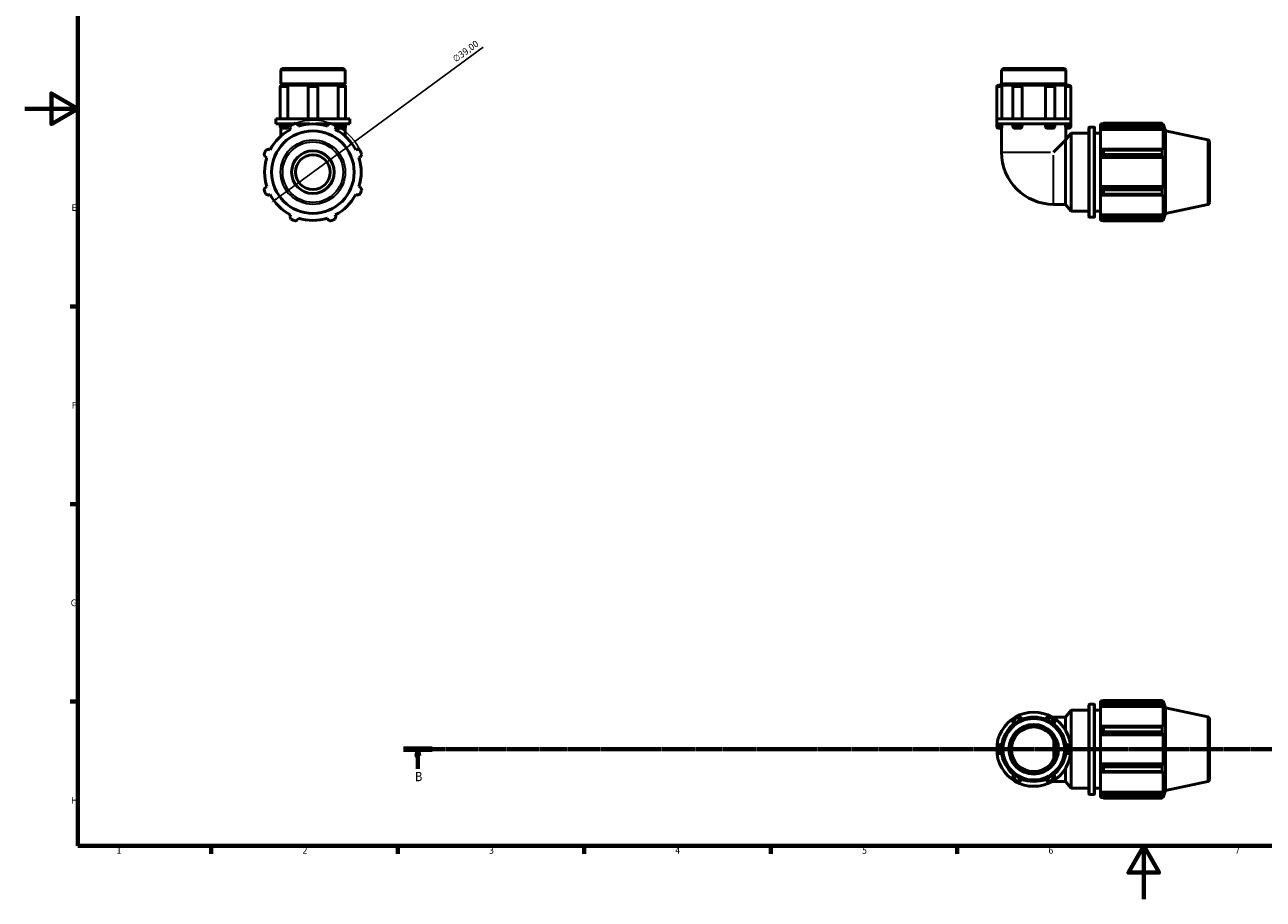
# Model space of a CAD drawing. Header units: millimetres. Extents: x 0 to 908, y 0 to 899.
# Tile 1 of 5: x 0 to 465, y 0 to 329. Entities that reach past the tile are written whole.
import ezdxf

# ---------------------------------------------------------------- set-up
doc = ezdxf.new("R2010")
doc.units = ezdxf.units.MM
doc.linetypes.add('CHAIN', pattern=[0.7087, 0.4724, -0.0591, 0.1181, -0.0591])
for name, color, linetype, lineweight in [('Border (ISO)', 7, 'Continuous', 70), ('Dimension (ISO)', 7, 'Continuous', 25), ('Section Line (ISO)', 7, 'CHAIN', 70), ('Visible (ISO)', 7, 'Continuous', 50), ('Visible Narrow (ISO)', 7, 'Continuous', 35)]:
    doc.layers.add(name, color=color, linetype=linetype, lineweight=lineweight)
doc.styles.add('Label Text (ISO)', font='tahoma.ttf')
doc.styles.add('Note Text (ISO)', font='tahoma.ttf')
doc.dimstyles.new('Default (ISO)', dxfattribs={"dimtxt": 2.5, "dimasz": 2.5, "dimexe": 3.175, "dimexo": 0, "dimgap": 0.762, "dimtad": 1, "dimrnd": 1e-08, "dimzin": 0, "dimtxsty": 'Note Text (ISO)', "dimcen": 0.09, "dimdle": 10, "dimclrd": 256, "dimclre": 256, "dimclrt": 232, "dimazin": 0, "dimtfac": 1.40208, "dimtmove": 0, "dimatfit": 3, "dimfxl": 1, "dimtolj": 1, "dimtzin": 0, "dimlwd": -1, "dimlwe": -1, "dimarcsym": 0})

# ---------------------------------------------------------------- blocks, each defined once
blk = doc.blocks.new('Borders Default Border')
at = {"layer": 'Border (ISO)'}
for p, q in [((20, 222.75), (17.1, 222.75)), ((20, 148.5), (17.1, 148.5)), ((20, 74.25), (17.1, 74.25)), ((70.08, 20), (70.08, 17.1)), ((140.17, 20), (140.17, 17.1)), ((210.25, 20), (210.25, 17.1)), ((280.33, 20), (280.33, 17.1)), ((350.42, 20), (350.42, 17.1))]:
    blk.add_line(p, q, dxfattribs=at)
at = {"layer": 'Border (ISO)', "flags": 128}
for points in [[(20, 20), (20, 574), (821, 574), (821, 20), (20, 20)], [(0, 297), (20, 297), (10, 302.77), (10, 291.23), (20, 297)], [(420.5, 0), (420.5, 20), (414.73, 10), (426.27, 10), (420.5, 20)]]:
    blk.add_lwpolyline(points, dxfattribs=at)
at = {"layer": 'Border (ISO)', "color": 232, "true_color": 0xca0064, "char_height": 2.5, "attachment_point": 7, "style": 'Note Text (ISO)'}
for s, insert in [('E', (17.64, 258.63)), ('F', (17.7, 184.38)), ('G', (17.31, 110.08)), ('H', (17.44, 35.88)), ('1', (34.48, 17.1)), ('2', (104.37, 17.1)), ('3', (174.43, 17.05)), ('4', (244.42, 17.1)), ('5', (314.64, 17.05)), ('6', (384.66, 17.05)), ('7', (454.77, 17.1))]:
    blk.add_mtext(s, dxfattribs=dict(at, insert=insert))
blk = doc.blocks.new('2dTransSection0')
at = {"layer": 'Section Line (ISO)', "linetype": 'CHAIN'}
blk.add_line((142.33, 56.35), (775.15, 56.35), dxfattribs=at)
at = {"layer": 'Section Line (ISO)', "linetype": 'Continuous', "lineweight": 140}
blk.add_line((142.33, 56.35), (153.1, 56.35), dxfattribs=at)
at = {"layer": 'Section Line (ISO)', "linetype": 'Continuous'}
for p, q in [((147.71, 56.35), (147.21, 53.85)), ((147.71, 53.85), (147.71, 56.35)), ((148.21, 53.85), (147.71, 56.35)), ((147.21, 53.85), (148.21, 53.85)), ((147.71, 49), (147.71, 53.85))]:
    blk.add_line(p, q, dxfattribs=at)
at = {"layer": 'Section Line (ISO)', "linetype": 'Continuous', "flags": 128}
blk.add_lwpolyline([(148.21, 53.85), (147.71, 56.35), (147.21, 53.85), (148.21, 53.85)], dxfattribs=at)
at = {"layer": 'Section Line (ISO)'}
blk.add_solid([(148.21, 53.85), (147.71, 56.35), (147.21, 53.85), (148.21, 53.85)], dxfattribs=at)
at = {"layer": 'Section Line (ISO)', "insert": (146.65, 44.35), "char_height": 3.5, "attachment_point": 7, "style": 'Label Text (ISO)'}
blk.add_mtext('B', dxfattribs=at)
blk = doc.blocks.new('*D13')
at = {"layer": 'Defpoints', "color": 0, "transparency": 16777216}
for p in [(124.01, 284.72), (92.56, 261.66)]:
    blk.add_point(p, dxfattribs=at)
at = {"layer": 'Dimension (ISO)', "transparency": 16777216}
for p, q in [((124.01, 284.72), (172.32, 320.16)), ((94.57, 263.14), (121.99, 283.25))]:
    blk.add_line(p, q, dxfattribs=at)
blk.add_arc((108.28, 273.19), 19.5, 26.9312, 109.792, dxfattribs=at)
for points in [[(121.74, 283.58), (122.24, 282.91), (124.01, 284.72)], [(94.33, 263.47), (94.82, 262.8), (92.56, 261.66)]]:
    blk.add_solid(points, dxfattribs=at)
at = {"layer": 'Dimension (ISO)', "color": 232, "true_color": 0xca0064, "transparency": 16777216, "insert": (160.5, 316.42), "char_height": 2.5, "attachment_point": 1, "rotation": 36.2602, "style": 'Note Text (ISO)'}
blk.add_mtext('\\A1;∅39,00', dxfattribs=at)

msp = doc.modelspace()

# ---------------------------------------------------------------- linework, layer by layer
at = {"layer": 'Visible (ISO)'}
for p, q in [((96.73, 312.191), (96.171, 311.632)), ((96.73, 312.191), (119.833, 312.191)), ((119.833, 312.191), (120.392, 311.632)), ((367.619, 312.191), (367.06, 311.632)), ((367.619, 312.191), (390.721, 312.191)), ((390.721, 312.191), (391.28, 311.632)), ((96.171, 306.358), (96.171, 311.632)), ((120.392, 311.632), (96.171, 311.632)), ((120.392, 306.358), (120.392, 311.632)), ((367.06, 306.358), (367.06, 311.632)), ((391.28, 311.632), (367.06, 311.632)), ((391.28, 306.358), (391.28, 311.632)), ((95.977, 305.131), (95.977, 293.191)), ((120.392, 306.358), (96.171, 306.358)), ((96.671, 305.858), (96.171, 306.358)), ((96.171, 305.858), (96.704, 305.858)), ((96.171, 305.625), (96.171, 305.858)), ((96.704, 305.858), (98.381, 305.858)), ((98.381, 305.858), (107.191, 305.858)), ((98.817, 305.131), (98.817, 293.191)), ((106.465, 305.131), (106.465, 293.191)), ((107.191, 305.858), (109.371, 305.858)), ((109.371, 305.858), (118.182, 305.858)), ((110.098, 305.131), (110.098, 293.191)), ((117.745, 293.191), (117.745, 305.131)), ((118.182, 305.858), (119.859, 305.858)), ((119.859, 305.858), (120.392, 305.858)), ((119.892, 305.858), (120.392, 306.358)), ((120.392, 305.625), (120.392, 305.858)), ((120.586, 305.131), (120.586, 293.191)), ((365.243, 305.131), (365.243, 293.191)), ((365.97, 305.858), (367.109, 305.858)), ((391.28, 306.358), (367.06, 306.358)), ((367.56, 305.858), (367.06, 306.358)), ((367.109, 305.858), (372.025, 305.858)), ((367.196, 305.131), (367.196, 293.191)), ((371.298, 305.131), (371.298, 293.191)), ((372.025, 305.858), (374.082, 305.858)), ((374.082, 305.858), (384.257, 305.858)), ((374.752, 305.131), (374.752, 293.191)), ((383.588, 293.191), (383.588, 305.131)), ((384.257, 305.858), (386.315, 305.858)), ((386.315, 305.858), (391.231, 305.858)), ((387.041, 305.131), (387.041, 293.191)), ((390.78, 305.858), (391.28, 306.358)), ((391.144, 293.191), (391.144, 305.131)), ((391.231, 305.858), (392.37, 305.858)), ((393.096, 305.131), (393.096, 293.191)), ((96.221, 293.191), (94.355, 293.191)), ((94.355, 291.291), (94.355, 293.191)), ((96.221, 291.291), (94.355, 291.291)), ((95.977, 291.291), (95.977, 290.434)), ((96.171, 289.94), (96.171, 286.69)), ((108.281, 293.191), (96.221, 293.191)), ((101.026, 291.291), (96.221, 291.291)), ((98.381, 289.708), (96.704, 289.708)), ((98.817, 291.291), (98.817, 290.434)), ((99.637, 289.796), (99.908, 289.277)), ((107.155, 291.291), (102.167, 291.291)), ((102.828, 290.487), (102.652, 291.045)), ((106.465, 291.291), (106.465, 291.235)), ((120.342, 293.191), (108.281, 293.191)), ((114.396, 291.291), (109.408, 291.291)), ((110.098, 291.291), (110.098, 291.235)), ((113.911, 291.045), (113.735, 290.487)), ((120.342, 291.291), (115.537, 291.291)), ((116.655, 289.277), (116.925, 289.796)), ((117.745, 290.434), (117.745, 291.291)), ((119.859, 289.708), (118.182, 289.708)), ((122.208, 293.191), (120.342, 293.191)), ((122.208, 291.291), (120.342, 291.291)), ((120.392, 289.94), (120.392, 286.69)), ((120.586, 291.291), (120.586, 290.434)), ((122.208, 291.291), (122.208, 293.191)), ((372.206, 293.191), (365.243, 293.191)), ((365.243, 291.291), (365.243, 293.191)), ((365.243, 291.291), (365.243, 290.434)), ((372.206, 291.291), (365.243, 291.291)), ((367.109, 289.708), (365.97, 289.708)), ((367.06, 289.708), (367.06, 280.643)), ((367.196, 291.291), (367.196, 290.434)), ((371.298, 291.291), (371.298, 290.434)), ((374.082, 289.708), (372.025, 289.708)), ((386.133, 293.191), (372.206, 293.191)), ((386.133, 291.291), (372.206, 291.291)), ((374.752, 291.291), (374.752, 290.434)), ((383.588, 290.434), (383.588, 291.291)), ((386.315, 289.708), (384.257, 289.708)), ((393.096, 293.191), (386.133, 293.191)), ((393.096, 291.291), (386.133, 291.291)), ((387.041, 291.291), (387.041, 290.434)), ((391.144, 290.434), (391.144, 291.291)), ((392.37, 289.708), (391.231, 289.708)), ((391.28, 289.708), (391.28, 285.468)), ((393.096, 291.291), (393.096, 293.191)), ((393.096, 291.291), (393.096, 290.434)), ((399.85, 256.546), (399.85, 289.836)), ((400.17, 290.156), (401.73, 290.156)), ((402.05, 289.836), (402.05, 256.546)), ((404.25, 291.326), (404.25, 290.673)), ((404.25, 291.326), (405.08, 291.326)), ((404.64, 291.045), (404.25, 290.673)), ((404.25, 289.45), (404.25, 290.673)), ((404.25, 289.45), (404.64, 289.796)), ((404.25, 289.277), (404.25, 289.45)), ((404.25, 289.277), (404.25, 281.655)), ((404.25, 289.277), (427.816, 289.277)), ((404.64, 289.796), (427.626, 289.796)), ((405.42, 291.539), (405.42, 290.834)), ((405.42, 291.539), (427.372, 291.539)), ((427.372, 290.834), (405.42, 290.834)), ((427.372, 290.834), (427.372, 291.539)), ((427.483, 291.326), (427.816, 291.326)), ((427.816, 290.487), (427.626, 291.045)), ((427.626, 289.796), (427.816, 289.277)), ((427.816, 290.487), (427.816, 291.326)), ((428.67, 288.698), (427.816, 291.326)), ((427.816, 281.565), (427.816, 289.277)), ((428.67, 257.684), (428.67, 288.698)), ((444.536, 285.326), (428.67, 288.698)), ((391.14, 285.161), (386.622, 280.643)), ((391.14, 261.081), (391.14, 285.161)), ((391.28, 285.468), (393.25, 287.816)), ((393.25, 258.566), (393.25, 287.816)), ((393.25, 287.816), (399.85, 287.816)), ((402.05, 287.816), (404.25, 287.816)), ((445.17, 284.543), (445.17, 261.839)), ((92.195, 281.565), (91.677, 281.835)), ((124.886, 281.835), (124.367, 281.565)), ((404.64, 281.835), (404.25, 281.655)), ((404.25, 278.703), (404.25, 281.655)), ((427.626, 281.835), (404.64, 281.835)), ((405.42, 281.496), (405.42, 279.794)), ((405.42, 281.496), (427.372, 281.496)), ((427.372, 279.794), (405.42, 279.794)), ((427.372, 279.794), (427.372, 281.496)), ((427.816, 281.565), (427.626, 281.835)), ((90.428, 278.82), (90.986, 278.644)), ((125.577, 278.644), (126.135, 278.82)), ((404.25, 278.703), (404.64, 278.82)), ((404.25, 278.644), (404.25, 278.703)), ((404.25, 278.644), (404.25, 267.738)), ((404.25, 278.644), (427.816, 278.644)), ((404.64, 278.82), (427.626, 278.82)), ((427.626, 278.82), (427.816, 278.644)), ((427.816, 267.738), (427.816, 278.644)), ((90.986, 267.738), (90.428, 267.562)), ((126.135, 267.562), (125.577, 267.738)), ((404.25, 267.679), (404.25, 267.738)), ((404.25, 267.738), (427.816, 267.738)), ((404.64, 267.562), (404.25, 267.679)), ((404.25, 264.727), (404.25, 267.679)), ((427.626, 267.562), (404.64, 267.562)), ((405.42, 266.588), (405.42, 264.886)), ((405.42, 266.588), (427.372, 266.588)), ((427.372, 264.886), (427.372, 266.588)), ((427.816, 267.738), (427.626, 267.562)), ((91.677, 264.547), (92.195, 264.817)), ((124.367, 264.817), (124.886, 264.547)), ((386.622, 261.081), (391.14, 261.081)), ((391.14, 261.081), (393.25, 258.566)), ((404.25, 264.727), (404.64, 264.547)), ((404.25, 264.727), (404.25, 257.105)), ((404.64, 264.547), (427.626, 264.547)), ((427.372, 264.886), (405.42, 264.886)), ((427.626, 264.547), (427.816, 264.817)), ((427.816, 257.105), (427.816, 264.817)), ((444.536, 261.056), (428.67, 257.684)), ((99.908, 257.105), (99.637, 256.586)), ((116.925, 256.586), (116.655, 257.105)), ((393.25, 258.566), (399.85, 258.566)), ((400.17, 256.226), (401.73, 256.226)), ((402.05, 258.566), (404.25, 258.566)), ((404.25, 256.932), (404.25, 257.105)), ((404.25, 257.105), (427.816, 257.105)), ((404.25, 255.709), (404.25, 256.932)), ((404.64, 256.586), (404.25, 256.932)), ((427.626, 256.586), (404.64, 256.586)), ((427.816, 257.105), (427.626, 256.586)), ((428.67, 257.684), (427.816, 255.056)), ((102.652, 255.337), (102.828, 255.895)), ((113.735, 255.895), (113.911, 255.337)), ((404.25, 255.709), (404.64, 255.337)), ((404.25, 255.709), (404.25, 255.056)), ((404.25, 255.056), (405.08, 255.056)), ((405.42, 255.548), (405.42, 254.843)), ((405.42, 255.548), (427.372, 255.548)), ((427.372, 254.843), (405.42, 254.843)), ((427.372, 254.843), (427.372, 255.548)), ((427.483, 255.056), (427.816, 255.056)), ((427.626, 255.337), (427.816, 255.895)), ((427.816, 255.056), (427.816, 255.895)), ((404.25, 74.485), (404.25, 73.831)), ((404.25, 74.485), (405.08, 74.485)), ((405.42, 74.698), (405.42, 73.993)), ((405.42, 74.698), (427.372, 74.698)), ((427.372, 73.993), (427.372, 74.698)), ((427.483, 74.485), (427.816, 74.485)), ((427.816, 73.645), (427.816, 74.485)), ((428.67, 71.857), (427.816, 74.485)), ((391.14, 68.46), (393.25, 70.975)), ((393.25, 41.725), (393.25, 70.975)), ((393.25, 70.975), (399.85, 70.975)), ((399.85, 39.705), (399.85, 72.995)), ((400.17, 73.315), (401.73, 73.315)), ((402.05, 72.995), (402.05, 39.705)), ((402.05, 70.975), (404.25, 70.975)), ((404.64, 74.203), (404.25, 73.831)), ((404.25, 72.609), (404.25, 73.831)), ((404.25, 72.609), (404.64, 72.954)), ((404.25, 72.436), (404.25, 72.609)), ((404.25, 72.436), (404.25, 64.813)), ((404.25, 72.436), (427.816, 72.436)), ((404.64, 72.954), (427.626, 72.954)), ((427.372, 73.993), (405.42, 73.993)), ((427.816, 73.645), (427.626, 74.203)), ((427.626, 72.954), (427.816, 72.436)), ((427.816, 64.723), (427.816, 72.436)), ((428.67, 40.842), (428.67, 71.857)), ((444.536, 68.484), (428.67, 71.857)), ((386.622, 68.46), (386.047, 68.46)), ((386.622, 68.46), (391.14, 68.46)), ((391.14, 63.468), (391.14, 68.46)), ((445.17, 67.702), (445.17, 44.997)), ((404.64, 64.994), (404.25, 64.813)), ((404.25, 61.862), (404.25, 64.813)), ((404.25, 61.862), (404.64, 61.979)), ((404.25, 61.803), (404.25, 61.862)), ((404.25, 61.803), (404.25, 50.896)), ((404.25, 61.803), (427.816, 61.803)), ((427.626, 64.994), (404.64, 64.994)), ((404.64, 61.979), (427.626, 61.979)), ((405.42, 64.655), (405.42, 62.952)), ((405.42, 64.655), (427.372, 64.655)), ((427.372, 62.952), (405.42, 62.952)), ((427.372, 62.952), (427.372, 64.655)), ((427.816, 64.723), (427.626, 64.994)), ((427.626, 61.979), (427.816, 61.803)), ((427.816, 50.896), (427.816, 61.803)), ((391.14, 44.239), (391.14, 49.231)), ((404.25, 50.838), (404.25, 50.896)), ((404.25, 50.896), (427.816, 50.896)), ((404.25, 47.886), (404.25, 50.838)), ((404.64, 50.72), (404.25, 50.838)), ((404.25, 47.886), (404.25, 40.264)), ((404.25, 47.886), (404.64, 47.706)), ((427.626, 50.72), (404.64, 50.72)), ((404.64, 47.706), (427.626, 47.706)), ((405.42, 49.747), (405.42, 48.044)), ((405.42, 49.747), (427.372, 49.747)), ((427.372, 48.044), (405.42, 48.044)), ((427.372, 48.044), (427.372, 49.747)), ((427.816, 50.896), (427.626, 50.72)), ((427.626, 47.706), (427.816, 47.976)), ((427.816, 40.264), (427.816, 47.976)), ((386.047, 44.239), (386.622, 44.239)), ((386.622, 44.239), (391.14, 44.239)), ((391.14, 44.239), (393.25, 41.725)), ((444.536, 44.215), (428.67, 40.842)), ((393.25, 41.725), (399.85, 41.725)), ((400.17, 39.385), (401.73, 39.385)), ((402.05, 41.725), (404.25, 41.725)), ((404.25, 40.091), (404.25, 40.264)), ((404.25, 40.264), (427.816, 40.264)), ((404.25, 38.868), (404.25, 40.091)), ((404.64, 39.745), (404.25, 40.091)), ((404.25, 38.868), (404.25, 38.215)), ((404.25, 38.868), (404.64, 38.496)), ((404.25, 38.215), (405.08, 38.215)), ((427.626, 39.745), (404.64, 39.745)), ((405.42, 38.707), (405.42, 38.002)), ((405.42, 38.707), (427.372, 38.707)), ((427.372, 38.002), (405.42, 38.002)), ((427.372, 38.002), (427.372, 38.707)), ((427.483, 38.215), (427.816, 38.215)), ((427.816, 40.264), (427.626, 39.745)), ((427.626, 38.496), (427.816, 39.054)), ((428.67, 40.842), (427.816, 38.215)), ((427.816, 38.215), (427.816, 39.054))]:
    msp.add_line(p, q, dxfattribs=at)
for centre, radius in [((108.281, 273.191), 15.507), ((108.281, 273.191), 8), ((108.281, 273.191), 6.521), ((379.17, 56.35), 12.11), ((379.17, 56.35), 11.551), ((379.17, 56.35), 9.316), ((379.17, 56.35), 8.384)]:
    msp.add_circle(centre, radius, dxfattribs=at)
for centre, radius, start, end in [((96.704, 305.131), 0.727, 90, 180), ((107.191, 305.131), 0.727, 90, 180), ((109.371, 305.131), 0.727, 0, 90), ((119.859, 305.131), 0.727, 0, 90), ((365.97, 305.131), 0.727, 90, 180), ((372.025, 305.131), 0.727, 90, 180), ((386.315, 305.131), 0.727, 0, 90), ((392.37, 305.131), 0.727, 0, 90), ((108.281, 273.191), 18.135, 117.5, 152.5), ((96.704, 290.434), 0.727, 180, 270), ((108.281, 273.191), 19.5, 109.79198, 115.20802), ((108.281, 273.191), 18.135, 72.5, 107.5), ((108.281, 273.191), 19.5, 64.79198, 70.20802), ((108.281, 273.191), 18.135, 27.5, 62.5), ((119.859, 290.434), 0.727, 270, 0), ((365.97, 290.434), 0.727, 180, 270), ((372.025, 290.434), 0.727, 180, 270), ((386.315, 290.434), 0.727, 270, 0), ((392.37, 290.434), 0.727, 270, 0), ((400.17, 289.836), 0.32, 90, 180), ((401.73, 289.836), 0.32, 0, 90), ((444.37, 284.543), 0.8, 0, 78), ((108.281, 273.191), 19.5, 154.79198, 160.20802), ((108.281, 273.191), 19.5, 19.79198, 25.20802), ((386.622, 280.643), 19.563, 180, 270), ((108.281, 273.191), 18.135, 162.5, 197.5), ((108.281, 273.191), 18.135, 342.5, 17.5), ((108.281, 273.191), 19.5, 199.79198, 205.20802), ((108.281, 273.191), 19.5, 334.79198, 340.20802), ((108.281, 273.191), 18.135, 207.5, 242.5), ((108.281, 273.191), 18.135, 297.5, 332.5), ((444.37, 261.839), 0.8, 282, 0), ((400.17, 256.546), 0.32, 180, 270), ((401.73, 256.546), 0.32, 270, 0), ((108.281, 273.191), 19.5, 244.79198, 250.20802), ((108.281, 273.191), 18.135, 252.5, 287.5), ((108.281, 273.191), 19.5, 289.79198, 295.20802), ((379.17, 56.35), 13.927, 60, 120), ((400.17, 72.995), 0.32, 90, 180), ((401.73, 72.995), 0.32, 0, 90), ((379.17, 56.35), 13.927, 120, 180), ((373.115, 66.837), 1.817, 25.69878, 214.30122), ((385.225, 66.837), 1.817, 325.69878, 154.30122), ((379.17, 56.35), 13.927, 0, 60), ((444.37, 67.702), 0.8, 0, 78), ((367.06, 56.35), 1.817, 85.69878, 274.30122), ((379.17, 56.35), 13.927, 180, 240), ((379.17, 56.35), 13.927, 300, 0), ((391.28, 56.35), 1.817, 265.69878, 94.30122), ((373.115, 45.862), 1.817, 145.69878, 334.30122), ((385.225, 45.862), 1.817, 205.69878, 34.30122), ((379.17, 56.35), 13.927, 240, 300), ((444.37, 44.997), 0.8, 282, 0), ((400.17, 39.705), 0.32, 180, 270), ((401.73, 39.705), 0.32, 270, 0)]:
    msp.add_arc(centre, radius, start, end, dxfattribs=at)
for points, knots in [([(98.381, 305.858), (98.431, 305.858), (98.482, 305.842), (98.583, 305.777), (98.632, 305.727), (98.717, 305.598), (98.751, 305.521), (98.801, 305.349), (98.815, 305.256), (98.817, 305.151), (98.817, 305.141), (98.817, 305.131)], [0.22905802, 0.22905802, 0.22905802, 0.22905802, 0.25539574, 0.25539574, 0.28382728, 0.28382728, 0.31224841, 0.31224841, 0.34060196, 0.34060196, 0.34365132, 0.34365132, 0.34365132, 0.34365132]), ([(117.745, 305.131), (117.745, 305.222), (117.756, 305.312), (117.798, 305.485), (117.83, 305.565), (117.91, 305.702), (117.958, 305.757), (118.061, 305.834), (118.116, 305.855), (118.174, 305.858), (118.178, 305.858), (118.182, 305.858)], [0.11459256, 0.11459256, 0.11459256, 0.11459256, 0.14190665, 0.14190665, 0.17026191, 0.17026191, 0.198685, 0.198685, 0.22711526, 0.22711526, 0.22918475, 0.22918475, 0.22918475, 0.22918475]), ([(367.109, 305.858), (367.117, 305.858), (367.125, 305.842), (367.144, 305.777), (367.154, 305.727), (367.172, 305.598), (367.18, 305.521), (367.192, 305.349), (367.195, 305.256), (367.196, 305.151), (367.196, 305.141), (367.196, 305.131)], [0.22905802, 0.22905802, 0.22905802, 0.22905802, 0.25539574, 0.25539574, 0.28382728, 0.28382728, 0.31224841, 0.31224841, 0.34060196, 0.34060196, 0.34365132, 0.34365132, 0.34365132, 0.34365132]), ([(374.082, 305.858), (374.162, 305.858), (374.241, 305.842), (374.398, 305.777), (374.472, 305.727), (374.601, 305.598), (374.653, 305.521), (374.726, 305.349), (374.747, 305.256), (374.751, 305.151), (374.752, 305.141), (374.752, 305.131)], [0.22905802, 0.22905802, 0.22905802, 0.22905802, 0.25539574, 0.25539574, 0.28382728, 0.28382728, 0.31224841, 0.31224841, 0.34060196, 0.34060196, 0.34365132, 0.34365132, 0.34365132, 0.34365132]), ([(383.588, 305.131), (383.588, 305.222), (383.604, 305.312), (383.667, 305.485), (383.715, 305.565), (383.836, 305.702), (383.908, 305.757), (384.067, 305.834), (384.153, 305.855), (384.245, 305.858), (384.251, 305.858), (384.257, 305.858)], [0.11459256, 0.11459256, 0.11459256, 0.11459256, 0.14190665, 0.14190665, 0.17026191, 0.17026191, 0.198685, 0.198685, 0.22711526, 0.22711526, 0.22918475, 0.22918475, 0.22918475, 0.22918475]), ([(391.144, 305.131), (391.144, 305.222), (391.146, 305.312), (391.156, 305.485), (391.164, 305.565), (391.181, 305.702), (391.191, 305.757), (391.211, 305.834), (391.22, 305.855), (391.23, 305.858), (391.23, 305.858), (391.231, 305.858)], [0.11459256, 0.11459256, 0.11459256, 0.11459256, 0.14190665, 0.14190665, 0.17026191, 0.17026191, 0.198685, 0.198685, 0.22711526, 0.22711526, 0.22918475, 0.22918475, 0.22918475, 0.22918475]), ([(98.817, 290.434), (98.817, 290.343), (98.807, 290.253), (98.764, 290.08), (98.733, 290), (98.653, 289.864), (98.605, 289.809), (98.502, 289.732), (98.447, 289.711), (98.389, 289.708), (98.385, 289.708), (98.381, 289.708)], [0.11459256, 0.11459256, 0.11459256, 0.11459256, 0.14190665, 0.14190665, 0.17026191, 0.17026191, 0.198685, 0.198685, 0.22711526, 0.22711526, 0.22918475, 0.22918475, 0.22918475, 0.22918475]), ([(118.182, 289.708), (118.132, 289.708), (118.081, 289.724), (117.98, 289.788), (117.93, 289.838), (117.846, 289.967), (117.811, 290.045), (117.762, 290.217), (117.748, 290.309), (117.746, 290.414), (117.745, 290.424), (117.745, 290.434)], [0.22905802, 0.22905802, 0.22905802, 0.22905802, 0.25539574, 0.25539574, 0.28382728, 0.28382728, 0.31224841, 0.31224841, 0.34060196, 0.34060196, 0.34365132, 0.34365132, 0.34365132, 0.34365132]), ([(367.196, 290.434), (367.196, 290.343), (367.193, 290.253), (367.183, 290.08), (367.176, 290), (367.159, 289.864), (367.149, 289.809), (367.129, 289.732), (367.119, 289.711), (367.11, 289.708), (367.109, 289.708), (367.109, 289.708)], [0.11459256, 0.11459256, 0.11459256, 0.11459256, 0.14190665, 0.14190665, 0.17026191, 0.17026191, 0.198685, 0.198685, 0.22711526, 0.22711526, 0.22918475, 0.22918475, 0.22918475, 0.22918475]), ([(374.752, 290.434), (374.752, 290.343), (374.736, 290.253), (374.672, 290.08), (374.624, 290), (374.503, 289.864), (374.431, 289.809), (374.272, 289.732), (374.187, 289.711), (374.095, 289.708), (374.088, 289.708), (374.082, 289.708)], [0.11459256, 0.11459256, 0.11459256, 0.11459256, 0.14190665, 0.14190665, 0.17026191, 0.17026191, 0.198685, 0.198685, 0.22711526, 0.22711526, 0.22918475, 0.22918475, 0.22918475, 0.22918475]), ([(384.257, 289.708), (384.178, 289.708), (384.098, 289.724), (383.942, 289.788), (383.867, 289.838), (383.739, 289.967), (383.687, 290.045), (383.613, 290.217), (383.592, 290.309), (383.588, 290.414), (383.588, 290.424), (383.588, 290.434)], [0.22905802, 0.22905802, 0.22905802, 0.22905802, 0.25539574, 0.25539574, 0.28382728, 0.28382728, 0.31224841, 0.31224841, 0.34060196, 0.34060196, 0.34365132, 0.34365132, 0.34365132, 0.34365132]), ([(391.231, 289.708), (391.223, 289.708), (391.214, 289.724), (391.195, 289.788), (391.185, 289.838), (391.167, 289.967), (391.159, 290.045), (391.148, 290.217), (391.144, 290.309), (391.144, 290.414), (391.144, 290.424), (391.144, 290.434)], [0.22905802, 0.22905802, 0.22905802, 0.22905802, 0.25539574, 0.25539574, 0.28382728, 0.28382728, 0.31224841, 0.31224841, 0.34060196, 0.34060196, 0.34365132, 0.34365132, 0.34365132, 0.34365132])]:
    msp.add_open_spline(points, degree=3, knots=knots, dxfattribs=at)
for points, weights in [([(99.637, 289.796), (99.803, 290.304), (99.976, 290.834)], [1.00441573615, 1.00261475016, 1]), ([(101.679, 291.539), (102.175, 291.287), (102.652, 291.045)], [1, 1.00261475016, 1.00441573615]), ([(113.911, 291.045), (114.387, 291.287), (114.884, 291.539)], [1.00441573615, 1.00261475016, 1]), ([(116.587, 290.834), (116.759, 290.304), (116.925, 289.796)], [1, 1.00261475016, 1.00441573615]), ([(405.42, 291.539), (405.014, 291.287), (404.64, 291.045)], [1.01913302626, 1.01347273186, 1.00702114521]), ([(404.64, 289.796), (405.014, 290.304), (405.42, 290.834)], [1.00702114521, 1.01347273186, 1.01913302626]), ([(427.372, 291.539), (427.504, 291.287), (427.626, 291.045)], [1, 1.00261475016, 1.00441573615]), ([(427.626, 289.796), (427.504, 290.304), (427.372, 290.834)], [1.00441573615, 1.00261475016, 1]), ([(90.428, 278.82), (90.186, 279.297), (89.933, 279.794)], [1.00441573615, 1.00261475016, 1]), ([(90.638, 281.496), (91.168, 281.669), (91.677, 281.835)], [1, 1.00261475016, 1.00441573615]), ([(124.886, 281.835), (125.395, 281.669), (125.924, 281.496)], [1.00441573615, 1.00261475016, 1]), ([(126.63, 279.794), (126.377, 279.297), (126.135, 278.82)], [1, 1.00261475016, 1.00441573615]), ([(405.42, 281.496), (405.014, 281.669), (404.64, 281.835)], [1.01913302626, 1.01347273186, 1.00702114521]), ([(404.64, 278.82), (405.014, 279.297), (405.42, 279.794)], [1.00702114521, 1.01347273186, 1.01913302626]), ([(427.372, 281.496), (427.504, 281.669), (427.626, 281.835)], [1, 1.00261475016, 1.00441573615]), ([(427.626, 278.82), (427.504, 279.297), (427.372, 279.794)], [1.00441573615, 1.00261475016, 1]), ([(89.933, 266.588), (90.186, 267.085), (90.428, 267.562)], [1, 1.00261475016, 1.00441573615]), ([(126.135, 267.562), (126.377, 267.085), (126.63, 266.588)], [1.00441573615, 1.00261475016, 1]), ([(405.42, 266.588), (405.014, 267.085), (404.64, 267.562)], [1.01913302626, 1.01347273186, 1.00702114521]), ([(427.372, 266.588), (427.504, 267.085), (427.626, 267.562)], [1, 1.00261475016, 1.00441573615]), ([(91.677, 264.547), (91.168, 264.713), (90.638, 264.886)], [1.00441573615, 1.00261475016, 1]), ([(125.924, 264.886), (125.395, 264.713), (124.886, 264.547)], [1, 1.00261475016, 1.00441573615]), ([(404.64, 264.547), (405.014, 264.713), (405.42, 264.886)], [1.00702114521, 1.01347273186, 1.01913302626]), ([(427.626, 264.547), (427.504, 264.713), (427.372, 264.886)], [1.00441573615, 1.00261475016, 1]), ([(99.976, 255.548), (99.803, 256.078), (99.637, 256.586)], [1, 1.00261475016, 1.00441573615]), ([(116.925, 256.586), (116.759, 256.078), (116.587, 255.548)], [1.00441573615, 1.00261475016, 1]), ([(405.42, 255.548), (405.014, 256.078), (404.64, 256.586)], [1.01913302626, 1.01347273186, 1.00702114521]), ([(427.372, 255.548), (427.504, 256.078), (427.626, 256.586)], [1, 1.00261475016, 1.00441573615]), ([(102.652, 255.337), (102.175, 255.095), (101.679, 254.843)], [1.00441573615, 1.00261475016, 1]), ([(114.884, 254.843), (114.387, 255.095), (113.911, 255.337)], [1, 1.00261475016, 1.00441573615]), ([(404.64, 255.337), (405.014, 255.095), (405.42, 254.843)], [1.00702114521, 1.01347273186, 1.01913302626]), ([(427.626, 255.337), (427.504, 255.095), (427.372, 254.843)], [1.00441573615, 1.00261475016, 1]), ([(405.42, 74.698), (405.014, 74.445), (404.64, 74.203)], [1.01913302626, 1.01347273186, 1.00702114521]), ([(427.372, 74.698), (427.504, 74.445), (427.626, 74.203)], [1, 1.00261475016, 1.00441573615]), ([(404.64, 72.954), (405.014, 73.463), (405.42, 73.993)], [1.00702114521, 1.01347273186, 1.01913302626]), ([(427.626, 72.954), (427.504, 73.463), (427.372, 73.993)], [1.00441573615, 1.00261475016, 1]), ([(405.42, 64.655), (405.014, 64.828), (404.64, 64.994)], [1.01913302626, 1.01347273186, 1.00702114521]), ([(404.64, 61.979), (405.014, 62.456), (405.42, 62.952)], [1.00702114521, 1.01347273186, 1.01913302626]), ([(427.372, 64.655), (427.504, 64.828), (427.626, 64.994)], [1, 1.00261475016, 1.00441573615]), ([(427.626, 61.979), (427.504, 62.456), (427.372, 62.952)], [1.00441573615, 1.00261475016, 1]), ([(405.42, 49.747), (405.014, 50.244), (404.64, 50.72)], [1.01913302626, 1.01347273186, 1.00702114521]), ([(404.64, 47.706), (405.014, 47.872), (405.42, 48.044)], [1.00702114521, 1.01347273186, 1.01913302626]), ([(427.372, 49.747), (427.504, 50.244), (427.626, 50.72)], [1, 1.00261475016, 1.00441573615]), ([(427.626, 47.706), (427.504, 47.872), (427.372, 48.044)], [1.00441573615, 1.00261475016, 1]), ([(405.42, 38.707), (405.014, 39.236), (404.64, 39.745)], [1.01913302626, 1.01347273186, 1.00702114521]), ([(404.64, 38.496), (405.014, 38.254), (405.42, 38.002)], [1.00702114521, 1.01347273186, 1.01913302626]), ([(427.372, 38.707), (427.504, 39.236), (427.626, 39.745)], [1, 1.00261475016, 1.00441573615]), ([(427.626, 38.496), (427.504, 38.254), (427.372, 38.002)], [1.00441573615, 1.00261475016, 1])]:
    msp.add_rational_spline(points, weights, degree=2, dxfattribs=at)
msp.add_open_spline([(391.14, 285.161), (391.232, 285.365), (391.28, 285.468), (391.28, 285.468)], degree=3, dxfattribs=at)
at = {"layer": 'Visible Narrow (ISO)'}
for p, q in [((98.649, 305.131), (95.988, 305.131)), ((110.076, 305.131), (106.487, 305.131)), ((120.575, 305.131), (117.914, 305.131)), ((367.046, 305.131), (365.249, 305.131)), ((374.631, 305.131), (371.315, 305.131)), ((387.025, 305.131), (383.709, 305.131)), ((393.09, 305.131), (391.293, 305.131)), ((95.988, 290.434), (98.649, 290.434)), ((117.914, 290.434), (120.575, 290.434)), ((365.249, 290.434), (367.046, 290.434)), ((371.315, 290.434), (374.631, 290.434)), ((383.709, 290.434), (387.025, 290.434)), ((391.293, 290.434), (393.09, 290.434)), ((400.17, 289.947), (400.17, 256.435)), ((401.73, 256.435), (401.73, 289.947)), ((444.536, 261.206), (444.536, 285.176)), ((367.135, 280.643), (385.512, 280.643)), ((386.622, 261.156), (386.622, 279.533)), ((400.17, 73.106), (400.17, 39.594)), ((401.73, 39.594), (401.73, 73.106)), ((386.622, 68.148), (386.622, 68.459)), ((444.536, 44.364), (444.536, 68.335)), ((386.622, 52.868), (386.622, 59.832)), ((386.622, 44.24), (386.622, 44.551))]:
    msp.add_line(p, q, dxfattribs=at)
for radius in [12.135, 11.352]:
    msp.add_circle((108.281, 273.191), radius, dxfattribs=at)
for centre, start, end in [((373.115, 66.837), 36.67874, 203.32126), ((385.225, 66.837), 336.67874, 143.32126), ((367.06, 56.35), 96.67874, 263.32126), ((391.28, 56.35), 276.67874, 83.32126), ((373.115, 45.862), 156.67874, 323.32126), ((385.225, 45.862), 216.67874, 23.32126)]:
    msp.add_arc(centre, 1.09, start, end, dxfattribs=at)

# ---------------------------------------------------------------- block references
msp.add_blockref('Borders Default Border', (0, 0))
at = {"layer": 'Section Line (ISO)'}
msp.add_blockref('2dTransSection0', (0, 0), dxfattribs=at)

# ---------------------------------------------------------------- dimensions: what is measured, and where the dimension line sits
at = {"layer": 'Dimension (ISO)'}
dim = msp.add_diameter_dim_2p(p1=(92.558, 261.658), p2=(124.005, 284.724), dimstyle='Default (ISO)', override={"dimdec": 2, "dimlfac": 1, "dimtp": 0, "dimtm": 0, "dimtdec": 2, "dimatfit": 2}, dxfattribs=at)
dim.commit()
dim.dimension.update_dxf_attribs({"geometry": '*D13', "text_midpoint": (167.277, 316.465), "dimtype": 163})

doc.saveas('drawing.dxf')
